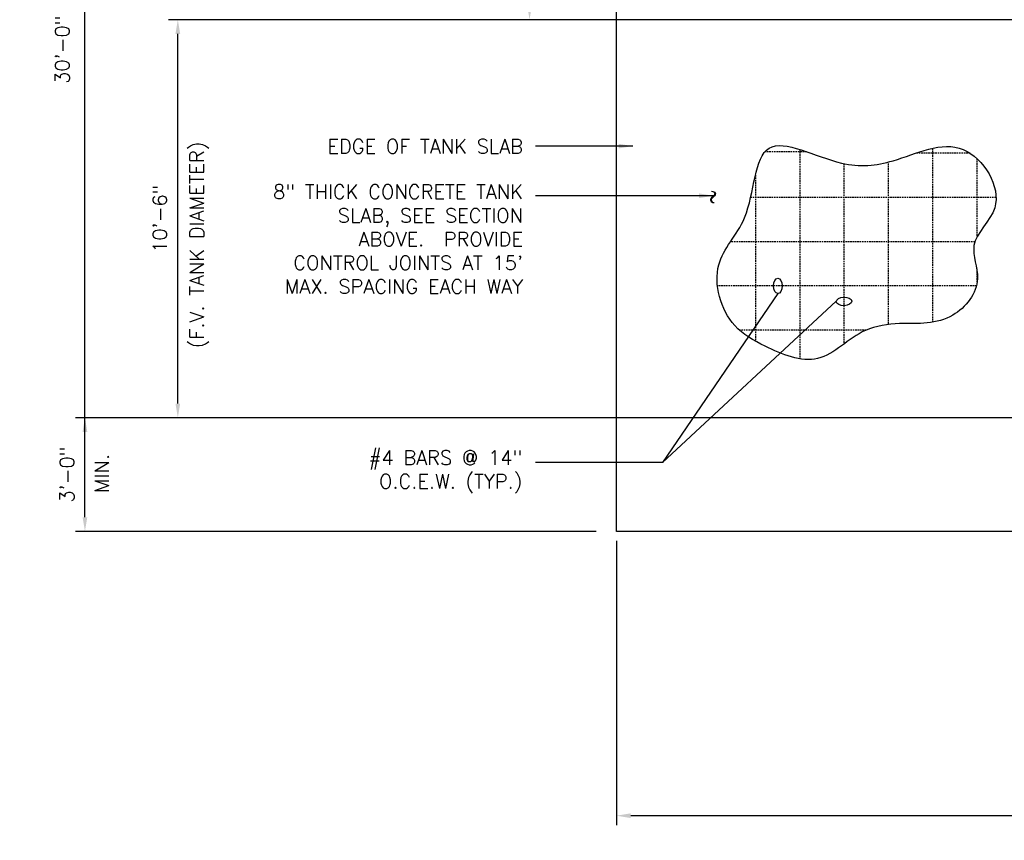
# Model space of a CAD drawing. Extents: x 2893 to 4079, y -406 to 622.
# Tile 1 of 53: x 3024 to 3336, y -292 to -32. Entities that reach past the tile are written whole.
import ezdxf

# ---------------------------------------------------------------- set-up
doc = ezdxf.new("R2010")
doc.units = 0
doc.header["$MEASUREMENT"] = 0
doc.linetypes.add('TANK-SLAB$0$DASHED', pattern=[0.75, 0.5, -0.25])
for name, color, linetype in [('DIM', 3, 'CONTINUOUS'), ('REBAR', 4, 'TANK-SLAB$0$DASHED'), ('TANK-SLAB', 6, 'CONTINUOUS'), ('TEXT', 3, 'CONTINUOUS')]:
    doc.layers.add(name, color=color, linetype=linetype)
doc.styles.add('SIMPLEX', font='simplex')
doc.styles.add('TANK-SLAB$0$SIMPLEX', font='simplex')
doc.dimstyles.new('DIM48', dxfattribs={"dimscale": 48, "dimtxt": 0.09375, "dimasz": 0.09375, "dimexe": 0.0625, "dimexo": 0.0625, "dimgap": 0.0625, "dimtad": 1, "dimdec": 4, "dimzin": 3, "dimdsep": 46, "dimlunit": 4, "dimtxsty": 'SIMPLEX', "dimcen": 0, "dimclrd": 3, "dimclre": 3, "dimclrt": 3, "dimadec": 0, "dimazin": 0, "dimtfac": 1, "dimtdec": 4, "dimtofl": 0, "dimtmove": 2, "dimatfit": 3, "dimfxl": 1, "dimfrac": 2, "dimtolj": 1, "dimtzin": 3, "dimarcsym": 0})

# ---------------------------------------------------------------- blocks, each defined once
blk = doc.blocks.new('*D4')
at = {"layer": 'DIM', "color": 3, "lineweight": -2, "transparency": 16777216}
for p, q in [((3212.92, -197.32), (3212.92, -287.32)), ((3759.03, -197.32), (3759.03, -287.32)), ((3754.53, -284.32), (3217.42, -284.32))]:
    blk.add_line(p, q, dxfattribs=at)
at = {"layer": 'DIM', "color": 3, "transparency": 16777216}
for points in [[(3217.42, -283.57), (3217.42, -285.07), (3212.92, -284.32)], [(3754.53, -283.57), (3754.53, -285.07), (3759.03, -284.32)]]:
    blk.add_solid(points, dxfattribs=at)
at = {"layer": 'DIM', "color": 3, "transparency": 16777216, "insert": (3485.98, -277.89), "char_height": 4.5, "attachment_point": 5, "style": 'SIMPLEX'}
blk.add_mtext('\\A1;45\'-1"  (F.V. TANK SLAB)', dxfattribs=at)
blk = doc.blocks.new('*D10')
at = {"layer": 'DIM', "color": 3, "lineweight": -2, "transparency": 16777216}
for p, q in [((3372.05, -158.32), (3041.71, -158.32)), ((3044.71, -189.82), (3044.71, -162.82)), ((3130.71, -194.32), (3041.71, -194.32))]:
    blk.add_line(p, q, dxfattribs=at)
at = {"layer": 'DIM', "color": 3, "transparency": 16777216}
for points in [[(3043.96, -162.82), (3045.46, -162.82), (3044.71, -158.32)], [(3043.96, -189.82), (3045.46, -189.82), (3044.71, -194.32)]]:
    blk.add_solid(points, dxfattribs=at)
at = {"layer": 'DIM', "color": 3, "transparency": 16777216, "insert": (3039.03, -176.32), "char_height": 4.5, "attachment_point": 5, "rotation": 90, "style": 'SIMPLEX'}
blk.add_mtext('\\A1;3\'-0"', dxfattribs=at)
blk = doc.blocks.new('*D12')
at = {"layer": 'DIM', "color": 3, "lineweight": -2, "transparency": 16777216}
for p, q in [((3431.93, -32.33), (3071.1, -32.33)), ((3074.1, -153.83), (3074.1, -36.83))]:
    blk.add_line(p, q, dxfattribs=at)
at = {"layer": 'DIM', "color": 3, "transparency": 16777216}
for points in [[(3073.35, -36.83), (3074.85, -36.83), (3074.1, -32.33)], [(3073.35, -153.83), (3074.85, -153.83), (3074.1, -158.33)]]:
    blk.add_solid(points, dxfattribs=at)
at = {"layer": 'DIM', "color": 3, "transparency": 16777216, "insert": (3068.42, -95.33), "char_height": 4.5, "attachment_point": 5, "rotation": 90, "style": 'SIMPLEX'}
blk.add_mtext('\\A1;10\'-6"', dxfattribs=at)
blk = doc.blocks.new('*D29')
at = {"layer": 'DIM', "color": 3, "lineweight": -2, "transparency": 16777216}
for p, q in [((3206.52, 165.67), (3041.71, 165.67)), ((3044.71, -189.83), (3044.71, 161.17)), ((3206.52, -194.33), (3041.71, -194.33))]:
    blk.add_line(p, q, dxfattribs=at)
at = {"layer": 'DIM', "color": 3, "transparency": 16777216}
for points in [[(3043.96, 161.17), (3045.46, 161.17), (3044.71, 165.67)], [(3043.96, -189.83), (3045.46, -189.83), (3044.71, -194.33)]]:
    blk.add_solid(points, dxfattribs=at)
at = {"layer": 'DIM', "color": 3, "transparency": 16777216, "insert": (3038.28, -14.33), "char_height": 4.5, "attachment_point": 5, "rotation": 90, "style": 'SIMPLEX'}
blk.add_mtext('\\A1;30\'-0" (F.V. TANK SLAB)', dxfattribs=at)
blk = doc.blocks.new('*D41')
at = {"layer": 'DIM', "color": 3, "lineweight": -2, "transparency": 16777216}
for p, q in [((3260.46, 3.67), (3182.41, 3.67)), ((3185.41, -27.83), (3185.41, -0.83)), ((3355.25, -32.33), (3182.41, -32.33))]:
    blk.add_line(p, q, dxfattribs=at)
at = {"layer": 'DIM', "color": 3, "transparency": 16777216}
for points in [[(3184.66, -0.83), (3186.16, -0.83), (3185.41, 3.67)], [(3184.66, -27.83), (3186.16, -27.83), (3185.41, -32.33)]]:
    blk.add_solid(points, dxfattribs=at)
at = {"layer": 'DIM', "color": 3, "transparency": 16777216, "insert": (3179.74, -14.33), "char_height": 4.5, "attachment_point": 5, "rotation": 90, "style": 'SIMPLEX'}
blk.add_mtext('\\A1;3\'-0"', dxfattribs=at)

msp = doc.modelspace()

# ---------------------------------------------------------------- linework, layer by layer
at = {"layer": 'REBAR'}
for p, q in [((3273.03504, -74.10529), (3259.89465, -74.10529)), ((3270.91662, -73.41349), (3270.91662, -139.66628)), ((3324.81765, -74.60529), (3307.50613, -74.60529)), ((3312.91662, -73.0158), (3312.91662, -128.0838)), ((3284.91662, -77.86463), (3284.91662, -134.9903)), ((3298.91662, -77.86463), (3298.91662, -128.86653)), ((3326.91662, -76.24961), (3326.91662, -101.31017)), ((3256.91662, -81.50001), (3256.91662, -134.11997)), ((3333.02347, -88.60529), (3255.38167, -88.60529)), ((3326.36733, -102.60529), (3249.01328, -102.60529)), ((3326.91662, -111.20406), (3326.91662, -116.23351)), ((3326.82463, -116.60529), (3244.87881, -116.60529)), ((3291.92943, -130.60529), (3251.81149, -130.60529))]:
    msp.add_line(p, q, dxfattribs=at)
at = {"layer": 'TANK-SLAB'}
msp.add_lwpolyline([(3212.91667, -194.31593), (3212.91667, 165.83043), (3759.03419, 165.68407), (3759.03419, -194.31593)], close=True, dxfattribs=at)
msp.add_open_spline([(3302.52277, -128.47034), (3308.41562, -128.62091), (3319.15092, -128.89522), (3329.66638, -115.64268), (3323.23364, -102.27926), (3338.24414, -91.0102), (3323.13011, -66.51462), (3302.11993, -77.92322), (3282.63493, -79.71013), (3256.17463, -64.48203), (3256.94403, -95.36968), (3241.67309, -109.22225), (3247.24275, -128.90883), (3261.2225, -136.60922), (3277.59304, -143.38821), (3289.15058, -129.79318), (3298.79186, -128.83942), (3302.52277, -128.47034)], degree=3, knots=[0, 0, 0, 0, 17.011662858, 30.991053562, 41.502106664, 55.142038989, 76.070375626, 98.57138285, 114.897428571, 138.308471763, 161.678643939, 178.693289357, 198.559735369, 210.183061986, 227.237307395, 244.761370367, 255.823434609, 255.823434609, 255.823434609, 255.823434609], dxfattribs=at)
at = {"layer": 'TEXT'}
for p, q in [((3263.97479, -119.03848), (3227.4968, -172.55141, 0)), ((3282.48953, -121.47931), (3227.4968, -172.55141, 0)), ((3227.4968, -172.55141, 0), (3187.3385, -172.55141))]:
    msp.add_line(p, q, dxfattribs=at)
for centre, major_axis in [((3263.96242, -116.60529), (0.01459, 2.43352)), ((3284.91662, -121.51236), (2.43214, 0.08326))]:
    msp.add_ellipse(centre, major_axis=major_axis, ratio=0.554590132, start_param=3.141592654, end_param=9.424777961, dxfattribs=at)

# ---------------------------------------------------------------- texts
at = {"layer": 'DIM', "style": 'TANK-SLAB$0$SIMPLEX'}
for s, p in [('(F.V. TANK DIAMETER)', (3082.38247, -136.27858)), ('MIN.', (3052.3101, -182.13897))]:
    msp.add_text(s, height=4.5, rotation=90, dxfattribs=at).set_placement(p)
at = {"layer": 'TEXT', "style": 'TANK-SLAB$0$SIMPLEX'}
msp.add_text('~', height=4.5, rotation=263.0106748, dxfattribs=at).set_placement((3241.81972, -85.89544))
at = {"layer": 'TEXT', "char_height": 4.5, "attachment_point": 3, "style": 'TANK-SLAB$0$SIMPLEX'}
for s, insert, width in [('EDGE OF TANK SLAB', (3183.3385, -70.18888), 164.2936654), ('8" THICK CONCRETE TANK SLAB, SEE SECTION ABOVE.  PROVIDE CONTROL JOINTS AT 15\' MAX. SPACING EACH WAY', (3183.3385, -84.54631), 88.1439468), ('#4 BARS @ 14" O.C.E.W. (TYP.)', (3183.0885, -168.72984), 77.7656724)]:
    msp.add_mtext(s, dxfattribs=dict(at, insert=insert, width=width))

# ---------------------------------------------------------------- dimensions: what is measured, and where the dimension line sits
at = {"layer": 'DIM'}
for base, p1, p2, angle, text, picture, middle in [((3044.71241, 165.66946), (3209.52491, -194.33054), (3209.52491, 165.66946), 90, '<> (F.V. TANK SLAB)', '*D29', (3038.28383, -14.33054)), ((3212.91667, -284.31593), (3759.03419, -194.31593), (3212.91667, -194.31593), 180, '45\'-1"  (F.V. TANK SLAB)', '*D4', (3485.97543, -277.88736))]:
    dim = msp.add_linear_dim(base=base, p1=p1, p2=p2, angle=angle, text=text, dimstyle='DIM48', dxfattribs=at)
    dim.commit()
    dim.dimension.update_dxf_attribs({"geometry": picture, "text_midpoint": middle})
for base, p1, p2, picture, middle in [((3185.41363, 3.66946), (3358.24502, -32.33054), (3263.4554, 3.66946), '*D41', (3179.73506, -14.33054)), ((3074.09669, -32.33054), (3074.09669, -158.33054), (3434.92781, -32.33054), '*D12', (3068.41812, -95.33054)), ((3044.71241, -158.31593), (3133.70603, -194.31593), (3375.0462, -158.31593), '*D10', (3039.03383, -176.31593))]:
    dim = msp.add_linear_dim(base=base, p1=p1, p2=p2, angle=90, dimstyle='DIM48', dxfattribs=at)
    dim.commit()
    dim.dimension.update_dxf_attribs({"geometry": picture, "text_midpoint": middle})

# ---------------------------------------------------------------- leaders
at = {"layer": 'TEXT'}
for points in [[(3218.09669, -72.34691), (3187.3385, -72.34691)], [(3243.56622, -88.06299), (3193.03746, -88.06299), (3187.3385, -88.06299)]]:
    msp.add_leader(points, dimstyle='DIM48', dxfattribs=at)

doc.saveas('drawing.dxf')
